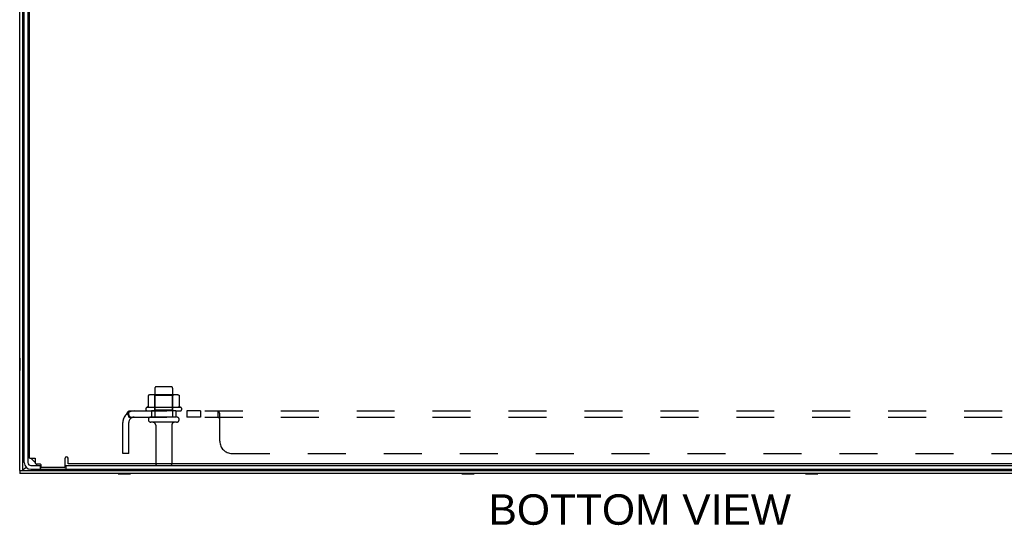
# Model space of a CAD drawing. Header units: inches. Extents: x 0 to 142, y 0 to 92.
# Tile 62 of 65: x 71 to 91, y 60 to 70. Entities that reach past the tile are written whole.
import ezdxf

# ---------------------------------------------------------------- set-up
doc = ezdxf.new("R2010")
doc.units = ezdxf.units.IN
doc.header["$LTSCALE"] = 7.824912
doc.header["$MEASUREMENT"] = 0
doc.linetypes.add('HIDDEN', pattern=[0.2, 0.1, -0.1])
doc.layers.get('0').update_dxf_attribs({"linetype": 'CONTINUOUS'})
for name, color, linetype in [('02___PRT_ALL_AXES', 7, 'CONTINUOUS'), ('DEFAULT_2', 8, 'HIDDEN'), ('DIMENSIONS', 7, 'CONTINUOUS')]:
    doc.layers.add(name, color=color, linetype=linetype)
doc.styles.get("Standard").update_dxf_attribs({"font": 'arial.ttf'})

msp = doc.modelspace()

# ---------------------------------------------------------------- linework, layer by layer
at = {"color": 3, "linetype": 'Continuous'}
for p, q in [((70.722, 61.078), (70.722, 80.658)), ((70.812, 61.244), (70.812, 80.378)), ((70.922, 61.333), (70.922, 74.998)), ((70.922, 61.358), (70.887, 61.358)), ((70.922, 61.333), (71.035, 61.333)), ((70.949, 61.333), (71.037, 61.245)), ((71.035, 61.333), (71.036, 61.322)), ((71.036, 61.322), (71.037, 61.317)), ((71.037, 61.317), (71.037, 61.233)), ((71.652, 61.16), (71.652, 61.335)), ((71.714, 61.218), (71.714, 61.335)), ((70.948, 61.108), (96.051, 61.108)), ((71.052, 61.218), (71.137, 61.218)), ((71.062, 61.218), (71.062, 61.183)), ((71.152, 61.203), (71.152, 61.16)), ((71.637, 61.145), (71.167, 61.145)), ((95.285, 61.218), (71.714, 61.218)), ((96.277, 61.018), (70.722, 61.018))]:
    msp.add_line(p, q, dxfattribs=at)
at = {"color": 7, "linetype": 'Continuous'}
for p, q in [((70.782, 61.078), (70.782, 80.658)), ((70.887, 74.991), (70.887, 61.244)), ((70.718, 63.396), (70.718, 63.14)), ((70.718, 63.396), (70.722, 63.396)), ((70.782, 63.362), (70.812, 63.362)), ((70.718, 63.14), (70.722, 63.14)), ((70.782, 63.174), (70.812, 63.174)), ((70.922, 61.761), (70.887, 61.761)), ((70.811, 61.113), (70.808, 61.111)), ((70.814, 61.115), (70.811, 61.113)), ((70.817, 61.118), (70.814, 61.115)), ((70.818, 61.119), (70.815, 61.117)), ((70.82, 61.12), (70.817, 61.118)), ((70.825, 61.123), (70.82, 61.12)), ((70.824, 61.123), (70.822, 61.122)), ((70.828, 61.126), (70.824, 61.123)), ((70.834, 61.13), (70.825, 61.123)), ((70.834, 61.13), (70.828, 61.126)), ((70.948, 61.183), (71.152, 61.183)), ((71.137, 61.183), (71.137, 61.108)), ((71.652, 61.183), (95.347, 61.183)), ((71.667, 61.183), (71.667, 61.108)), ((72.78, 61.078), (72.78, 61.108)), ((72.968, 61.078), (72.968, 61.108)), ((79.864, 61.078), (79.864, 61.108)), ((80.052, 61.078), (80.052, 61.108)), ((86.947, 61.078), (86.947, 61.108)), ((87.135, 61.078), (87.135, 61.108)), ((70.722, 61.078), (70.722, 61.018)), ((70.722, 61.078), (96.277, 61.078)), ((72.746, 61.014), (72.746, 61.018)), ((72.746, 61.014), (73.002, 61.014)), ((73.002, 61.014), (73.002, 61.018)), ((79.83, 61.014), (79.83, 61.018)), ((79.83, 61.014), (80.086, 61.014)), ((80.086, 61.014), (80.086, 61.018)), ((86.913, 61.014), (86.913, 61.018)), ((86.913, 61.014), (87.169, 61.014)), ((87.169, 61.014), (87.169, 61.018))]:
    msp.add_line(p, q, dxfattribs=at)
for points in [[(70.799, 61.105), (70.798, 61.104), (70.797, 61.104), (70.796, 61.103), (70.795, 61.102), (70.794, 61.101), (70.793, 61.1), (70.792, 61.099), (70.792, 61.098), (70.791, 61.097), (70.79, 61.097), (70.789, 61.096), (70.789, 61.095), (70.788, 61.094), (70.787, 61.093), (70.787, 61.092), (70.786, 61.091), (70.786, 61.091), (70.785, 61.09), (70.785, 61.089), (70.784, 61.088), (70.784, 61.087), (70.783, 61.086), (70.783, 61.085), (70.783, 61.084), (70.783, 61.084), (70.782, 61.083), (70.782, 61.082), (70.782, 61.081), (70.782, 61.08), (70.782, 61.079), (70.782, 61.078), (70.782, 61.078)], [(70.808, 61.111), (70.805, 61.109), (70.803, 61.108), (70.802, 61.107), (70.8, 61.106), (70.799, 61.105), (70.798, 61.105)], [(70.815, 61.117), (70.814, 61.117), (70.813, 61.116), (70.811, 61.115), (70.81, 61.114), (70.809, 61.113), (70.808, 61.112), (70.807, 61.111), (70.805, 61.11), (70.804, 61.11), (70.803, 61.109), (70.802, 61.108), (70.801, 61.107), (70.8, 61.106), (70.799, 61.105)], [(70.822, 61.122), (70.82, 61.121), (70.818, 61.119)]]:
    msp.add_lwpolyline(points, dxfattribs=at)
at = {"color": 3, "linetype": 'Continuous'}
for centre, radius, start, end in [((71.683, 61.335), 0.031, 0, 180), ((70.948, 61.244), 0.136, 180, 270), ((71.052, 61.233), 0.015, 180, 270), ((71.137, 61.203), 0.015, 0, 90), ((71.167, 61.16), 0.015, 180, 270), ((71.637, 61.16), 0.015, 270, 360)]:
    msp.add_arc(centre, radius, start, end, dxfattribs=at)
at = {"color": 7, "linetype": 'Continuous'}
for centre, radius, start, end in [((70.948, 61.244), 0.061, 180, 270), ((73.551, 61.213), 0.03, 180, 270), ((73.823, 61.213), 0.03, 270, 360)]:
    msp.add_arc(centre, radius, start, end, dxfattribs=at)
at = {"layer": '02___PRT_ALL_AXES', "color": 8, "linetype": 'HIDDEN'}
for p, q in [((73.504, 62.778), (73.504, 62.183)), ((73.87, 62.778), (73.87, 62.183)), ((74.043, 62.378), (73.331, 62.378)), ((73.353, 62.308), (73.437, 62.308)), ((73.437, 62.308), (73.437, 62.183)), ((73.937, 62.308), (73.437, 62.308)), ((73.937, 62.308), (73.937, 62.183)), ((73.937, 62.308), (74.021, 62.308)), ((74.165, 62.308), (74.165, 62.183)), ((74.446, 62.308), (74.165, 62.308)), ((74.446, 62.308), (74.446, 62.183)), ((73.937, 62.183), (73.437, 62.183)), ((74.446, 62.183), (74.165, 62.183)), ((73.521, 62.014), (73.521, 61.218)), ((73.853, 62.014), (73.853, 61.218))]:
    msp.add_line(p, q, dxfattribs=at)
at = {"layer": '02___PRT_ALL_AXES', "color": 7, "linetype": 'Continuous'}
for p, q in [((73.521, 61.218), (73.521, 61.213)), ((73.853, 61.218), (73.853, 61.213))]:
    msp.add_line(p, q, dxfattribs=at)
at = {"layer": '02___PRT_ALL_AXES', "color": 8, "linetype": 'HIDDEN'}
for centre, radius, start, end in [((73.353, 62.346), 0.0384, 124.4497, 270), ((73.687, 61.777), 0.698, 117.6814, 120.6631), ((73.687, 61.777), 0.698, 59.3369, 62.3186), ((74.021, 62.346), 0.0384, 270, 55.5503)]:
    msp.add_arc(centre, radius, start, end, dxfattribs=at)
at = {"layer": 'DEFAULT_2', "color": 8, "linetype": 'HIDDEN'}
for p, q in [((73.84, 62.808), (73.534, 62.808)), ((73.368, 62.622), (73.368, 62.404)), ((73.942, 62.644), (73.431, 62.644)), ((73.503, 62.624), (73.483, 62.644)), ((73.503, 62.328), (73.503, 62.624)), ((73.87, 62.624), (73.503, 62.624)), ((73.87, 62.624), (73.89, 62.644)), ((73.87, 62.328), (73.87, 62.624)), ((74.006, 62.622), (74.006, 62.404)), ((72.968, 62.183), (72.968, 62.308)), ((72.968, 62.308), (93.655, 62.308)), ((73.503, 62.328), (73.483, 62.308)), ((73.87, 62.328), (73.503, 62.328)), ((73.87, 62.328), (73.89, 62.308)), ((74.808, 62.183), (74.808, 62.308)), ((74.809, 62.307), (74.808, 62.308)), ((74.812, 62.307), (74.81, 62.307)), ((72.929, 62.254), (73.009, 62.157)), ((72.968, 62.183), (93.655, 62.183)), ((72.973, 62.221), (72.972, 62.222)), ((72.973, 62.219), (72.973, 62.221)), ((72.974, 62.218), (72.973, 62.219)), ((72.974, 62.216), (72.974, 62.218)), ((72.975, 62.214), (72.974, 62.216)), ((72.975, 62.213), (72.975, 62.214)), ((72.976, 62.211), (72.975, 62.213)), ((72.995, 62.165), (72.99, 62.169)), ((74.821, 62.171), (74.82, 62.173)), ((74.822, 62.169), (74.821, 62.172)), ((74.823, 62.168), (74.822, 62.17)), ((74.825, 62.166), (74.823, 62.168)), ((74.833, 62.272), (74.829, 62.282)), ((74.843, 61.683), (74.843, 62.254)), ((72.843, 61.433), (72.843, 62.071)), ((72.968, 61.433), (72.968, 62.071)), ((73.951, 62.077), (73.422, 62.077)), ((72.968, 61.433), (72.843, 61.433)), ((75.093, 61.433), (91.53, 61.433))]:
    msp.add_line(p, q, dxfattribs=at)
for points in [[(73.374, 62.631), (73.372, 62.631), (73.371, 62.63), (73.37, 62.628), (73.369, 62.627), (73.368, 62.625), (73.368, 62.624), (73.368, 62.622)], [(74, 62.631), (74.001, 62.631), (74.002, 62.63), (74.004, 62.628), (74.004, 62.627), (74.005, 62.625), (74.005, 62.624), (74.006, 62.622)], [(72.945, 62.279), (72.948, 62.285), (72.949, 62.288), (72.951, 62.291), (72.952, 62.294), (72.954, 62.297), (72.955, 62.299), (72.957, 62.302), (72.959, 62.303), (72.96, 62.305), (72.962, 62.306), (72.964, 62.307), (72.965, 62.307), (72.967, 62.307), (72.968, 62.308)], [(73.368, 62.404), (73.368, 62.403), (73.368, 62.402), (73.367, 62.401), (73.367, 62.4), (73.367, 62.399), (73.366, 62.399), (73.366, 62.398), (73.365, 62.398), (73.365, 62.397), (73.365, 62.397), (73.364, 62.397), (73.364, 62.396), (73.364, 62.396), (73.364, 62.396), (73.363, 62.396), (73.363, 62.396), (73.363, 62.395), (73.363, 62.395)], [(74.011, 62.395), (74.011, 62.395), (74.01, 62.396), (74.01, 62.396), (74.01, 62.396), (74.01, 62.396), (74.009, 62.396), (74.009, 62.397), (74.009, 62.397), (74.008, 62.397), (74.008, 62.398), (74.008, 62.398), (74.007, 62.399), (74.007, 62.399), (74.007, 62.4), (74.006, 62.401), (74.006, 62.402), (74.006, 62.403), (74.006, 62.404)], [(74.826, 62.288), (74.825, 62.291), (74.823, 62.294), (74.822, 62.297), (74.82, 62.299), (74.818, 62.302), (74.816, 62.303), (74.815, 62.305), (74.813, 62.306), (74.812, 62.307), (74.81, 62.307), (74.809, 62.307), (74.808, 62.308)], [(74.823, 62.294), (74.822, 62.297), (74.82, 62.299), (74.818, 62.302)], [(72.929, 62.254), (72.931, 62.255), (72.933, 62.257), (72.935, 62.26), (72.937, 62.262), (72.939, 62.265), (72.94, 62.269), (72.942, 62.272), (72.943, 62.275), (72.945, 62.279)], [(72.972, 62.222), (72.972, 62.224), (72.971, 62.225), (72.971, 62.225), (72.971, 62.226), (72.971, 62.227), (72.971, 62.228), (72.971, 62.228), (72.97, 62.229), (72.97, 62.23), (72.97, 62.231), (72.97, 62.231), (72.97, 62.232), (72.969, 62.233), (72.969, 62.233), (72.969, 62.234), (72.969, 62.235), (72.969, 62.236), (72.969, 62.236), (72.969, 62.237), (72.969, 62.238), (72.968, 62.238), (72.968, 62.239), (72.968, 62.239), (72.968, 62.24), (72.968, 62.241), (72.968, 62.241), (72.968, 62.241), (72.968, 62.242), (72.968, 62.242), (72.968, 62.242)], [(72.968, 62.242), (72.968, 62.242), (72.968, 62.242), (72.968, 62.242), (72.968, 62.242), (72.968, 62.242), (72.968, 62.241), (72.968, 62.241), (72.968, 62.241), (72.968, 62.24), (72.968, 62.24), (72.968, 62.239)], [(72.99, 62.169), (72.988, 62.171), (72.986, 62.173), (72.984, 62.174), (72.982, 62.176), (72.98, 62.178), (72.978, 62.179), (72.976, 62.18), (72.974, 62.181), (72.972, 62.182), (72.971, 62.182), (72.969, 62.182), (72.968, 62.183)], [(72.991, 62.179), (72.991, 62.179), (72.991, 62.179), (72.991, 62.179), (72.991, 62.179), (72.991, 62.179), (72.99, 62.179), (72.99, 62.18), (72.99, 62.18), (72.99, 62.18), (72.989, 62.181), (72.989, 62.181), (72.989, 62.182), (72.989, 62.182), (72.988, 62.183), (72.988, 62.183), (72.988, 62.184), (72.987, 62.185), (72.987, 62.185), (72.987, 62.186), (72.986, 62.187), (72.986, 62.187), (72.986, 62.188), (72.985, 62.189), (72.985, 62.189), (72.985, 62.19), (72.984, 62.191), (72.984, 62.191), (72.984, 62.192), (72.983, 62.193), (72.983, 62.194), (72.982, 62.194), (72.982, 62.195), (72.982, 62.196), (72.981, 62.197), (72.981, 62.198), (72.981, 62.199), (72.98, 62.199), (72.98, 62.2), (72.98, 62.201), (72.979, 62.202), (72.979, 62.203), (72.978, 62.204), (72.978, 62.205), (72.978, 62.206), (72.977, 62.207), (72.977, 62.208), (72.977, 62.208), (72.976, 62.209), (72.976, 62.21), (72.976, 62.211)], [(72.988, 62.182), (72.989, 62.182), (72.989, 62.181), (72.989, 62.181), (72.99, 62.18), (72.99, 62.18), (72.99, 62.18), (72.99, 62.179), (72.991, 62.179), (72.991, 62.179), (72.991, 62.179), (72.991, 62.179)], [(73.009, 62.157), (73.008, 62.157), (73.008, 62.157), (73.007, 62.156), (73.006, 62.157), (73.005, 62.157), (73.004, 62.157), (73.003, 62.158), (73.002, 62.159), (73.001, 62.16), (73, 62.161), (72.998, 62.162), (72.997, 62.163), (72.995, 62.165)], [(74.82, 62.173), (74.818, 62.175), (74.817, 62.177), (74.816, 62.178), (74.814, 62.18), (74.813, 62.181), (74.811, 62.182), (74.81, 62.182), (74.809, 62.182), (74.808, 62.183)], [(74.82, 62.173), (74.819, 62.174), (74.818, 62.176), (74.816, 62.178), (74.815, 62.179), (74.814, 62.18), (74.812, 62.181), (74.811, 62.182), (74.81, 62.182), (74.809, 62.182), (74.808, 62.183)], [(74.843, 62.157), (74.841, 62.157), (74.84, 62.157), (74.838, 62.157), (74.837, 62.157), (74.835, 62.157), (74.834, 62.158), (74.833, 62.158), (74.831, 62.159), (74.83, 62.16), (74.828, 62.162), (74.827, 62.163), (74.826, 62.164), (74.825, 62.166)], [(74.829, 62.282), (74.827, 62.285), (74.826, 62.288)], [(74.841, 62.157), (74.84, 62.157), (74.839, 62.156), (74.837, 62.157), (74.836, 62.157), (74.835, 62.157), (74.833, 62.158), (74.832, 62.159), (74.831, 62.16), (74.829, 62.161), (74.828, 62.162), (74.827, 62.163), (74.826, 62.165)], [(74.843, 62.254), (74.842, 62.255), (74.84, 62.257), (74.839, 62.26), (74.837, 62.262), (74.836, 62.265), (74.834, 62.269), (74.833, 62.272)], [(74.84, 62.257), (74.839, 62.26), (74.837, 62.262), (74.836, 62.265), (74.834, 62.269)]]:
    msp.add_lwpolyline(points, dxfattribs=at)
for centre, radius, start, end in [((73.534, 62.778), 0.03, 90, 180), ((73.84, 62.778), 0.03, 0, 90), ((73.431, 62.502), 0.141, 90, 113.95), ((73.942, 62.502), 0.141, 66.05, 90), ((73.08, 62.071), 0.237, 90, 180), ((73.08, 62.071), 0.112, 90, 180), ((73.422, 62.13), 0.053, 90, 270), ((73.951, 62.13), 0.053, 270, 90), ((73.458, 62.014), 0.0625, 0, 90), ((73.915, 62.014), 0.0625, 90, 180), ((75.093, 61.683), 0.25, 180, 270)]:
    msp.add_arc(centre, radius, start, end, dxfattribs=at)

# ---------------------------------------------------------------- texts
at = {"layer": 'DIMENSIONS', "color": 2, "linetype": 'Continuous', "insert": (83.497, 60.59), "char_height": 0.62767, "width": 6.22067, "attachment_point": 2, "line_spacing_factor": 0.9}
msp.add_mtext('BOTTOM VIEW', dxfattribs=at)

doc.saveas('drawing.dxf')
